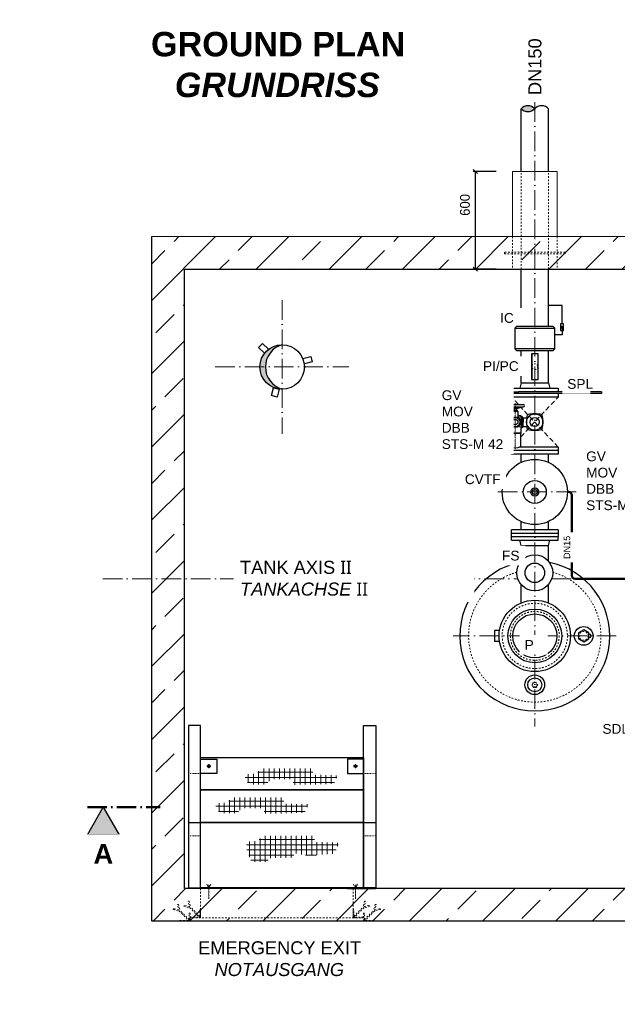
# Model space of a CAD drawing. Header units: millimetres. Extents: x -48448 to 452754, y -13941 to 17062.
# Tile 27 of 256: x -19468 to -15802, y -7343 to -1303. Entities that reach past the tile are written whole.
import ezdxf

# ---------------------------------------------------------------- set-up
doc = ezdxf.new("R2010")
doc.units = ezdxf.units.MM
for name, pattern in [('ACAD_ISO10W100', [18, 12, -3, 0, -3]), ('JIS_02_1.0', [2, 1, -1]), ('STRICHPUNKT', [25.4, 12.7, -6.35, 0, -6.35])]:
    doc.linetypes.add(name, pattern=pattern)
for name, color, linetype in [('0_POL_masch Installation Bestand', 7, 'Continuous'), ('Beschriftung', 7, 'Continuous'), ('Detail Rohrdurchführung', 7, 'Continuous')]:
    doc.layers.add(name, color=color, linetype=linetype)
doc.layers.add('Bemaßung', color=7, linetype='Continuous', lineweight=13)
doc.styles.add('LBB3.5M1000', font='isocp.shx', dxfattribs={"height": 3.5})
doc.dimstyles.new('DIN', dxfattribs={"dimtxt": 2.5, "dimasz": 2.5, "dimexe": 1.25, "dimexo": 0.625, "dimtad": 1, "dimtih": 1, "dimdec": 4, "dimdsep": 46, "dimlunit": 6, "dimtxsty": 'Standard', "dimcen": 2.5, "dimadec": 0, "dimazin": 0, "dimtfac": 1, "dimtdec": 4, "dimtmove": 0, "dimatfit": 3, "dimfxl": 0, "dimtvp": 1, "dimtolj": 1, "dimtzin": 0, "dimarcsym": 0})

# ---------------------------------------------------------------- blocks, each defined once
blk = doc.blocks.new('_Oblique')
at = {"color": 0, "linetype": 'ByBlock', "lineweight": -2}
blk.add_line((-0.5, -0.5), (0.5, 0.5), dxfattribs=at)
blk = doc.blocks.new('*D4')
at = {"layer": 'Bemaßung', "color": 0, "lineweight": -2, "transparency": 16777216}
for p, q in [((-16544.6, -2233.3), (-16685.2, -2233.3)), ((-16672.7, -2833.3), (-16672.7, -2233.3)), ((-16544.6, -2833.3), (-16685.2, -2833.3))]:
    blk.add_line(p, q, dxfattribs=at)
at = {"layer": 'DEFPOINTS', "color": 0, "transparency": 16777216}
for p in [(-16672.7, -2233.3), (-16444.6, -2233.3), (-16444.6, -2833.3)]:
    blk.add_point(p, dxfattribs=at)
at = {"layer": 'Bemaßung', "color": 0, "lineweight": -2, "transparency": 16777216, "xscale": 25, "yscale": 25, "zscale": 25}
for p, rotation in [((-16672.7, -2233.3), 90), ((-16672.7, -2833.3), 270)]:
    blk.add_blockref('_Oblique', p, dxfattribs=dict(at, rotation=rotation))
at = {"layer": 'Bemaßung', "color": 0, "transparency": 16777216, "insert": (-16736.4, -2439), "char_height": 60, "attachment_point": 5, "rotation": 90}
blk.add_mtext('\\A1;600', dxfattribs=at)

msp = doc.modelspace()

# ---------------------------------------------------------------- hatches: boundary and pattern name
at = {"lineweight": 13}
h = msp.add_hatch(dxfattribs=at)
h.set_pattern_fill('ANSI33', color=256, scale=50, style=0)
h.set_pattern_definition([(45, (66735.4, -1596.67), (-224.5064, 224.5064), []), (45, (66959.92, -1596.67), (-224.5064, 224.5064), [158.75, -79.375])])
h.paths.add_polyline_path([(-16308.113, -2633.305), (-18658.113, -2633.305), (-18658.113, -6833.305), (-14558.113, -6833.305), (-14558.113, -6633.305), (-18458.113, -6633.305), (-18458.113, -2833.305), (-16308.113, -2833.305)])
h.paths.add_polyline_path([(-15428.113, -2633.305), (-16308.113, -2633.305), (-16308.113, -2833.305), (-15428.113, -2833.305)], flags=17)
h.paths.add_polyline_path([(-14558.113, -2633.305), (-15428.113, -2633.305), (-15428.113, -2833.305), (-14558.113, -2833.305)])
h.paths.add_polyline_path([(-12808.113, -2633.305), (-14558.113, -2633.305), (-14558.113, -2833.305), (-12808.113, -2833.305)], flags=17)
h.paths.add_polyline_path([(-10458.113, -2633.305), (-12808.113, -2633.305), (-12808.113, -2833.305), (-10658.113, -2833.305), (-10658.113, -6633.305), (-14558.113, -6633.305), (-14558.113, -6833.305), (-10458.113, -6833.305)])
at = {"linetype": 'Continuous', "lineweight": -2, "ltscale": 10}
h = msp.add_hatch(color=256, dxfattribs=at)
h.dxf.hatch_style = 1
h.paths.add_polyline_path([(-16141.066, -3183.585), (-16146.477, -3192.956), (-16135.656, -3192.956)])
h = msp.add_hatch(color=256)
h.dxf.hatch_style = 1
h.paths.add_polyline_path([(-17858.113, -3296.805, 0.41421356), (-17994.613, -3433.305), (-17960.998, -3433.305, -0.33466015)])
h.paths.add_polyline_path([(-17960.998, -3433.305), (-17994.613, -3433.305, 0.41421356), (-17858.113, -3569.805, -0.33466015)])
at = {"lineweight": 9}
h = msp.add_hatch(dxfattribs=at)
h.set_pattern_fill('NET', color=253, scale=10)
h.set_pattern_definition([(0, (0, -1696.675), (0, 31.75), []), (90, (0, -1696.675), (-31.75, 2e-15), [])])
h.paths.add_polyline_path([(-18086.577, -5973.359), (-18084.501, -5931.85), (-18012.874, -5929.775), (-17992.112, -5896.568), (-17671.349, -5896.568), (-17667.196, -5934.963), (-17517.714, -5939.114), (-17541.59, -5991), (-17697.3, -5995.15), (-17789.689, -5996.188), (-17789.689, -5961.944), (-17926.714, -5961.944), (-17956.818, -5994.113), (-18050.244, -5994.113)])
h = msp.add_hatch(dxfattribs=at)
h.set_pattern_fill('NET', color=253, scale=10)
h.set_pattern_definition([(0, (-179.586, -1874.122), (0, 31.75), []), (90, (-179.586, -1874.122), (-31.75, 2e-15), [])])
h.paths.add_polyline_path([(-18266.163, -6150.806), (-18264.087, -6109.298), (-18192.46, -6107.223), (-18171.699, -6074.016), (-17850.935, -6074.016), (-17846.783, -6112.411), (-17697.3, -6116.562), (-17721.176, -6168.447), (-17876.887, -6172.598), (-17969.275, -6173.636), (-17969.275, -6139.392), (-18106.3, -6139.392), (-18136.404, -6171.56), (-18229.831, -6171.56)])
at = {"layer": 'Beschriftung'}
h = msp.add_hatch(color=256, dxfattribs=at)
h.dxf.hatch_style = 1
h.paths.add_polyline_path([(-18955.277, -6133.305), (-18857.303, -6303.001), (-19053.25, -6303.001)])

# ---------------------------------------------------------------- linework, layer by layer
at = {"linetype": 'ACAD_ISO10W100', "lineweight": 18, "ltscale": 10}
for p, q in [((-16308.113, -1808.795), (-16308.113, -5639.305)), ((-17858.113, -3023.305), (-17858.113, -3843.305)), ((-18268.113, -3433.305), (-17448.113, -3433.305)), ((-16054.113, -4200.306), (-16562.112, -4200.306)), ((-18958.113, -4733.305), (-16411.703, -4733.305)), ((-16204.522, -4733.305), (-15680.394, -4733.305)), ((-15807.907, -5083.305), (-16808.319, -5083.305))]:
    msp.add_line(p, q, dxfattribs=at)
at = {"lineweight": 13}
for p, q in [((-16444.613, -2633.305), (-16444.613, -2233.305)), ((-16444.613, -2233.305), (-16171.613, -2233.305)), ((-16171.613, -2233.305), (-16171.613, -2633.305)), ((-18658.113, -2633.305), (-10458.113, -2633.305))]:
    msp.add_line(p, q, dxfattribs=at)
at = {"linetype": 'JIS_02_1.0', "lineweight": 18, "ltscale": 10}
for p, q in [((-16392.263, -2833.305), (-16392.263, -2233.305)), ((-16223.963, -2833.305), (-16223.963, -2233.305)), ((-16444.613, -2633.305), (-16444.613, -2833.305)), ((-16171.613, -2633.305), (-16171.613, -2833.305)), ((-18358.113, -6633.305), (-18358.113, -6813.305)), ((-17423.113, -6633.305), (-17423.113, -6813.305))]:
    msp.add_line(p, q, dxfattribs=at)
for p, q in [((-18658.113, -6833.305), (-18658.113, -2633.305)), ((-18458.113, -6633.305), (-18458.113, -2833.305)), ((-18458.113, -2833.305), (-10658.113, -2833.305)), ((-18433.113, -6228.305), (-18358.113, -6228.305)), ((-17358.113, -6228.305), (-17283.113, -6228.305)), ((-10658.113, -6633.305), (-18458.113, -6633.305)), ((-10458.113, -6833.305), (-18658.113, -6833.305))]:
    msp.add_line(p, q)
at = {"linetype": 'Continuous', "ltscale": 10}
for p, q in [((-16392.263, -3184.306), (-16392.263, -2833.305)), ((-16223.963, -3184.306), (-16223.963, -2833.305)), ((-16185.613, -3321.306), (-16430.613, -3321.306)), ((-16392.263, -3531.306), (-16392.263, -3331.306)), ((-16392.263, -3331.306), (-16223.963, -3331.306)), ((-16223.963, -3531.306), (-16223.963, -3331.306)), ((-16392.263, -3531.306), (-16400.613, -3564.306)), ((-16392.263, -3531.306), (-16223.963, -3531.306)), ((-16223.963, -3531.306), (-16215.613, -3564.306)), ((-16450.613, -3564.306), (-16450.613, -3586.306)), ((-16450.613, -3564.306), (-16165.613, -3564.306)), ((-16450.613, -3586.306), (-16408.112, -3586.306)), ((-15898.113, -3596.306), (-16450.613, -3596.306)), ((-16450.613, -3596.306), (-16450.613, -3618.306)), ((-16165.613, -3618.306), (-16450.613, -3618.306)), ((-16408.112, -3596.306), (-16408.112, -3586.306)), ((-15898.113, -3586.306), (-16408.112, -3586.306)), ((-16165.613, -3564.306), (-16165.613, -3586.306)), ((-16165.613, -3596.306), (-16165.613, -3618.306)), ((-15898.113, -3586.306), (-15898.113, -3596.306)), ((-16450.612, -3968.306), (-16450.612, -3925.395)), ((-16165.613, -3924.306), (-16401.478, -3924.306)), ((-16165.613, -3924.306), (-16165.613, -3968.306)), ((-16165.613, -3946.306), (-16450.613, -3946.306)), ((-16165.613, -3968.306), (-16450.612, -3968.306)), ((-16392.263, -4018.871), (-16392.263, -3968.306)), ((-16223.962, -4018.872), (-16223.963, -3968.305)), ((-16392.263, -4432.306), (-16392.263, -4381.741)), ((-16223.954, -4432.304), (-16223.955, -4381.737))]:
    msp.add_line(p, q, dxfattribs=at)
at = {"linetype": 'ACAD_ISO10W100', "lineweight": 18, "ltscale": 2.5}
for p, q in [((-16408.258, -3663.782), (-16450.613, -3618.306)), ((-16393.074, -3862.527), (-16165.613, -3618.306)), ((-16165.613, -3924.306), (-16393.07, -3680.09))]:
    msp.add_line(p, q, dxfattribs=at)
at = {"lineweight": 50}
for p, q in [((-16108.113, -4200.306), (-16100.443, -4200.306)), ((-16080.443, -4220.306), (-16080.443, -4713.305)), ((-16060.443, -4733.305), (-15680.394, -4733.305))]:
    msp.add_line(p, q, dxfattribs=at)
at = {"linetype": 'Continuous', "lineweight": -2, "ltscale": 10}
for p, q in [((-16450.613, -4473.305), (-16450.612, -4454.305)), ((-16165.613, -4432.306), (-16450.612, -4432.306)), ((-16450.612, -4454.305), (-16450.612, -4432.306)), ((-16165.613, -4454.305), (-16450.612, -4454.305)), ((-16165.613, -4432.306), (-16165.613, -4454.305)), ((-16165.613, -4454.305), (-16165.613, -4473.305)), ((-16450.613, -4473.305), (-16165.613, -4473.305)), ((-16450.613, -4495.305), (-16450.613, -4473.305)), ((-16450.613, -4495.305), (-16165.613, -4495.305)), ((-16392.263, -4528.305), (-16400.613, -4495.305)), ((-16392.263, -4528.305), (-16223.963, -4528.305)), ((-16392.263, -4625.462), (-16392.263, -4528.305)), ((-16223.963, -4528.305), (-16215.613, -4495.305)), ((-16223.963, -4625.462), (-16223.963, -4528.305)), ((-16165.613, -4495.305), (-16165.613, -4473.305)), ((-16392.263, -4881.118), (-16392.263, -4767.149)), ((-16223.963, -4881.118), (-16223.963, -4767.149))]:
    msp.add_line(p, q, dxfattribs=at)
at = {"color": 253, "linetype": 'JIS_02_1.0', "lineweight": 9, "ltscale": 25}
for p, q in [((-18320.968, -5882.496), (-18295.258, -5882.496)), ((-18308.113, -5869.64), (-18308.113, -5895.351)), ((-17395.258, -5882.496), (-17420.968, -5882.496)), ((-17408.113, -5869.64), (-17408.113, -5895.351))]:
    msp.add_line(p, q, dxfattribs=at)
at = {"linetype": 'JIS_02_1.0', "lineweight": 18, "ltscale": 5}
for p, q in [((-18433.113, -5926.504), (-18358.113, -5926.504)), ((-17358.113, -5926.504), (-17283.113, -5926.504)), ((-18433.113, -6309.069), (-18358.113, -6309.069)), ((-17358.113, -6309.069), (-17283.113, -6309.069))]:
    msp.add_line(p, q, dxfattribs=at)
at = {"linetype": 'ACAD_ISO10W100', "lineweight": 50, "ltscale": 10}
msp.add_line((-19053.25, -6133.305), (-18606.972, -6133.305), dxfattribs=at)
at = {"linetype": 'ACAD_ISO10W100', "lineweight": 9, "ltscale": 0.5}
for p, q in [((-18308.113, -6628.353), (-18320.819, -6606.346)), ((-18295.407, -6606.346), (-18308.113, -6628.353)), ((-18308.113, -6696.473), (-18308.113, -6609.467)), ((-17420.819, -6606.346), (-17408.113, -6628.353)), ((-17408.113, -6628.353), (-17395.407, -6606.346)), ((-17408.113, -6696.473), (-17408.113, -6609.467))]:
    msp.add_line(p, q, dxfattribs=at)
at = {"linetype": 'JIS_02_1.0', "lineweight": 18, "ltscale": 10}
for points in [[(-16494.613, -2738.305), (-16121.613, -2738.305), (-16121.613, -2728.305), (-16494.613, -2728.305)], [(-18423.113, -6833.305), (-17358.113, -6833.305), (-17358.113, -6813.305), (-18423.113, -6813.305)]]:
    msp.add_lwpolyline(points, close=True, dxfattribs=at)
at = {"linetype": 'Continuous', "lineweight": -2, "ltscale": 10}
for points in [[(-16141.066, -3169.585), (-16141.066, -3056.505), (-16223.963, -3056.505), (-16223.963, -3056.505)], [(-16141.066, -3189.833), (-16141.066, -3236.505), (-16185.613, -3236.505), (-16185.613, -3236.505)]]:
    msp.add_lwpolyline(points, dxfattribs=at)
for points in [[(-16150.057, -3210.08), (-16132.075, -3210.08), (-16132.075, -3169.585), (-16150.057, -3169.585)], [(-16141.066, -3183.585), (-16146.477, -3192.956), (-16135.656, -3192.956)]]:
    msp.add_lwpolyline(points, close=True, dxfattribs=at)
for points in [[(-17977.614, -3289.056), (-17942.259, -3324.411), (-17967.007, -3349.16), (-18002.363, -3313.804)], [(-17673.438, -3401.939), (-17721.735, -3414.88), (-17730.793, -3381.073), (-17682.497, -3368.132)], [(-17923.286, -3608.921), (-17910.345, -3560.625), (-17876.538, -3569.684), (-17889.479, -3617.98)], [(-16008.113, -5120.256), (-15976.113, -5101.781), (-15976.113, -5064.83), (-16008.113, -5046.355), (-16040.113, -5064.83), (-16040.113, -5101.781)], [(-18433.113, -6628.353), (-18358.113, -6628.353), (-18358.113, -5633.487), (-18433.113, -5633.487)], [(-17283.113, -6628.353), (-17358.113, -6628.353), (-17358.113, -5633.487), (-17283.113, -5633.487)], [(-17358.113, -6028.353), (-18358.113, -6028.353), (-18358.113, -5828.401), (-17358.113, -5828.401)], [(-18307.865, -5873.95), (-18315.575, -5877.645), (-18315.823, -5886.191), (-18308.361, -5891.041), (-18300.651, -5887.346), (-18300.403, -5878.801)], [(-17408.361, -5873.95), (-17400.651, -5877.645), (-17400.403, -5886.191), (-17407.865, -5891.041), (-17415.575, -5887.346), (-17415.823, -5878.801)], [(-17358.113, -6228.305), (-18358.113, -6228.305), (-18358.113, -6028.353), (-17358.113, -6028.353)], [(-17358.113, -6628.353), (-18358.113, -6628.353), (-18358.113, -6228.353), (-17358.113, -6228.353)], [(-18433.113, -6628.353), (-18258.113, -6628.353), (-18258.113, -6633.305), (-18433.113, -6633.305)], [(-17283.113, -6628.353), (-17458.113, -6628.353), (-17458.113, -6633.305), (-17283.113, -6633.305)]]:
    msp.add_lwpolyline(points, close=True)
at = {"linetype": 'Continuous', "ltscale": 10}
for points in [[(-16323.641, -3353.316), (-16327.468, -3353.316), (-16327.468, -3509.297), (-16323.641, -3509.297)], [(-16323.641, -3351.307), (-16288.885, -3351.307), (-16288.885, -3511.306), (-16323.641, -3511.306)]]:
    msp.add_lwpolyline(points, close=True, dxfattribs=at)
for points in [[(-16524.722, -5051.035), (-16555.383, -5051.035), (-16555.383, -5115.576), (-16524.722, -5115.576)], [(-15976.113, -5091.503), (-15964.817, -5091.503), (-15964.817, -5075.107), (-15976.113, -5075.107)], [(-18358.113, -5838.487), (-18258.113, -5838.487), (-18258.113, -5926.504), (-18358.113, -5926.504)], [(-17358.113, -5838.487), (-17458.113, -5838.487), (-17458.113, -5926.504), (-17358.113, -5926.504)]]:
    msp.add_lwpolyline(points)
at = {"linetype": 'JIS_02_1.0', "lineweight": 18, "ltscale": 5}
msp.add_lwpolyline([(-16326.588, -5383.305), (-16317.35, -5399.305), (-16298.875, -5399.305), (-16289.638, -5383.305), (-16298.875, -5367.305), (-16317.35, -5367.305)], close=True, dxfattribs=at)
at = {"linetype": 'JIS_02_1.0', "lineweight": 18, "ltscale": 10}
for points in [[(-18491.096, -6765.323), (-18524.714, -6756.315), (-18526.266, -6762.11), (-18488.406, -6772.255)], [(-18489.543, -6771.118), (-18500.103, -6731.705), (-18494.308, -6730.152), (-18484.163, -6768.012)], [(-18426.096, -6745.323), (-18459.714, -6736.315), (-18461.266, -6742.11), (-18423.406, -6752.255)], [(-18424.543, -6751.118), (-18435.103, -6711.705), (-18429.308, -6710.152), (-18419.163, -6748.012)], [(-18424.543, -6751.118), (-18367.406, -6808.255), (-18363.163, -6804.012), (-18419.163, -6748.012)], [(-17356.683, -6751.118), (-17413.82, -6808.255), (-17418.063, -6804.012), (-17362.062, -6748.012)], [(-17356.683, -6751.118), (-17346.122, -6711.705), (-17351.918, -6710.152), (-17362.062, -6748.012)], [(-17355.13, -6745.323), (-17321.512, -6736.315), (-17319.959, -6742.11), (-17357.82, -6752.255)], [(-17291.683, -6771.118), (-17281.122, -6731.705), (-17286.918, -6730.152), (-17297.062, -6768.012)], [(-17290.13, -6765.323), (-17256.512, -6756.315), (-17254.959, -6762.11), (-17292.82, -6772.255)], [(-18489.543, -6771.118), (-18432.406, -6828.255), (-18428.163, -6824.012), (-18484.163, -6768.012)], [(-17291.683, -6771.118), (-17348.82, -6828.255), (-17353.063, -6824.012), (-17297.062, -6768.012)]]:
    msp.add_lwpolyline(points, dxfattribs=at)
for points in [[(-18358.113, -6763.305), (-18358.113, -6813.305), (-18423.113, -6813.305), (-18423.113, -6810.805, -0.41421356), (-18420.613, -6808.305), (-18368.113, -6808.305, 0.41421356), (-18363.113, -6803.305), (-18363.113, -6765.805, -0.41421356), (-18360.613, -6763.305)], [(-17423.113, -6763.305), (-17423.113, -6813.305), (-17358.113, -6813.305), (-17358.113, -6810.805, 0.41421356), (-17360.613, -6808.305), (-17413.113, -6808.305, -0.41421356), (-17418.113, -6803.305), (-17418.113, -6765.805, 0.41421356), (-17420.613, -6763.305)], [(-18423.113, -6783.305), (-18423.113, -6833.305), (-18488.113, -6833.305), (-18488.113, -6830.805, -0.41421356), (-18485.613, -6828.305), (-18433.113, -6828.305, 0.41421356), (-18428.113, -6823.305), (-18428.113, -6785.805, -0.41421356), (-18425.613, -6783.305)], [(-17358.113, -6783.305), (-17358.113, -6833.305), (-17293.113, -6833.305), (-17293.113, -6830.805, 0.41421356), (-17295.613, -6828.305), (-17348.113, -6828.305, -0.41421356), (-17353.113, -6823.305), (-17353.113, -6785.805, 0.41421356), (-17355.613, -6783.305)]]:
    msp.add_lwpolyline(points, format="xyb", close=True, dxfattribs=at)
for centre, radius in [((-17858.113, -3433.305), 136.5), ((-16308.113, -5083.305), 219), ((-16308.113, -5083.305), 165), ((-16308.113, -5083.305), 135), ((-16008.113, -5083.305), 57.5), ((-16308.113, -5383.305), 60.313), ((-16308.113, -5383.305), 43.019)]:
    msp.add_circle(centre, radius)
for centre, radius in [((-16308.113, -3431.306), 18), ((-16308.113, -5083.305), 200), ((-16308.113, -5083.305), 150), ((-16008.113, -5083.305), 26.9)]:
    msp.add_circle(centre, radius, dxfattribs=at)
at = {"linetype": 'Continuous', "ltscale": 10}
for radius in [199.999, 70.373, 25, 15]:
    msp.add_circle((-16308.113, -4200.306), radius, dxfattribs=at)
at = {"linetype": 'Continuous', "lineweight": -2, "ltscale": 10}
for radius in [110, 60]:
    msp.add_circle((-16308.113, -4696.305), radius, dxfattribs=at)
at = {"linetype": 'JIS_02_1.0', "lineweight": 18, "ltscale": 5}
msp.add_circle((-16308.113, -5383.305), 13.45, dxfattribs=at)
for centre, radius, start, end in [((-17819.007, -3433.305), 141.991, 105.9866382, 254.0133618), ((-16308.113, -5083.305), 460, 101.1919386, 78.8080614)]:
    msp.add_arc(centre, radius, start, end)
at = {"lineweight": 50}
for centre, start, end in [((-16100.443, -4220.306), 0, 90), ((-16060.443, -4713.305), 180, 270)]:
    msp.add_arc(centre, 20, start, end, dxfattribs=at)
at = {"linetype": 'JIS_02_1.0', "lineweight": 18, "ltscale": 10}
msp.add_arc((-16308.113, -5083.305), 406, 105.7101746, 74.2898254, dxfattribs=at)
at = {"layer": '0_POL_masch Installation Bestand'}
for p, q in [((-16471.349, -3628.684), (-16482.492, -3628.684)), ((-16482.492, -3628.684), (-16482.492, -3650.969)), ((-16482.492, -3650.969), (-16480.232, -3663.782)), ((-16471.349, -3650.969), (-16482.492, -3650.969)), ((-16473.609, -3663.782), (-16480.232, -3663.782)), ((-16476.92, -3663.782), (-16378.867, -3663.782)), ((-16476.92, -3677.153), (-16378.867, -3677.153)), ((-16436.251, -3687.181), (-16473.676, -3677.153)), ((-16471.349, -3650.969), (-16473.609, -3663.782)), ((-16471.349, -3628.684), (-16471.349, -3650.969)), ((-16436.251, -3677.153), (-16436.251, -3687.181)), ((-16419.537, -3677.153), (-16419.537, -3687.181)), ((-16419.537, -3687.181), (-16382.112, -3677.153)), ((-16555.474, -3742.058), (-16524.09, -3742.058)), ((-16524.09, -3803.341), (-16524.09, -3739.272)), ((-16524.09, -3739.272), (-16518.518, -3739.272)), ((-16521.304, -3739.272), (-16521.304, -3803.341)), ((-16518.518, -3803.341), (-16518.518, -3739.272)), ((-16518.518, -3742.058), (-16499.961, -3742.058)), ((-16499.961, -3739.272), (-16497.176, -3739.272)), ((-16499.961, -3739.272), (-16499.961, -3803.341)), ((-16497.176, -3803.341), (-16497.176, -3739.272)), ((-16497.176, -3742.058), (-16427.894, -3742.058)), ((-16463.55, -3742.058), (-16463.55, -3733.422)), ((-16444.607, -3733.422), (-16463.55, -3733.422)), ((-16444.607, -3735.094), (-16463.55, -3735.094)), ((-16444.607, -3705.009), (-16441.822, -3702.224)), ((-16444.607, -3705.009), (-16411.18, -3705.009)), ((-16444.607, -3705.009), (-16444.607, -3742.058)), ((-16441.822, -3699.438), (-16413.966, -3699.438)), ((-16441.822, -3702.224), (-16441.822, -3699.438)), ((-16441.822, -3702.224), (-16413.966, -3702.224)), ((-16419.537, -3687.181), (-16436.251, -3687.181)), ((-16436.251, -3688.296), (-16436.251, -3699.438)), ((-16419.537, -3688.296), (-16436.251, -3688.296)), ((-16433.465, -3687.181), (-16433.465, -3688.296)), ((-16422.323, -3687.181), (-16422.323, -3688.296)), ((-16419.537, -3688.296), (-16419.537, -3699.438)), ((-16413.966, -3702.224), (-16413.966, -3699.438)), ((-16411.18, -3705.009), (-16413.966, -3702.224)), ((-16411.18, -3705.009), (-16411.18, -3743.065)), ((-16392.238, -3733.422), (-16411.18, -3733.422)), ((-16392.238, -3735.094), (-16411.18, -3735.094)), ((-16392.238, -3842.268), (-16392.238, -3733.422)), ((-16392.238, -3737.879), (-16386.11, -3737.879)), ((-16386.11, -3737.879), (-16386.11, -3771.306)), ((-16386.11, -3740.665), (-16383.324, -3740.665)), ((-16383.324, -3740.665), (-16383.324, -3771.306)), ((-16383.324, -3740.665), (-16379.385, -3744.604)), ((-16379.385, -3744.604), (-16379.385, -3771.306)), ((-16379.385, -3744.604), (-16356.755, -3744.604)), ((-16561.045, -3794.984), (-16561.045, -3747.629)), ((-16555.474, -3800.555), (-16524.09, -3800.555)), ((-16518.518, -3803.341), (-16524.09, -3803.341)), ((-16518.518, -3800.555), (-16499.961, -3800.555)), ((-16497.176, -3803.341), (-16499.961, -3803.341)), ((-16497.176, -3800.555), (-16427.894, -3800.555)), ((-16463.55, -3842.268), (-16463.55, -3800.555)), ((-16392.238, -3804.734), (-16386.11, -3804.734)), ((-16386.11, -3804.734), (-16386.11, -3771.306)), ((-16386.11, -3801.948), (-16383.324, -3801.948)), ((-16383.324, -3801.948), (-16383.324, -3771.306)), ((-16383.324, -3801.948), (-16379.385, -3798.009)), ((-16379.385, -3798.009), (-16379.385, -3771.306)), ((-16379.385, -3798.009), (-16356.755, -3798.009)), ((-16392.238, -3839.482), (-16463.55, -3839.482)), ((-16392.238, -3842.268), (-16463.55, -3842.268)), ((-16462.714, -3921.141), (-16462.714, -3842.268)), ((-16393.074, -3921.141), (-16393.074, -3842.268))]:
    msp.add_line(p, q, dxfattribs=at)
at = {"layer": '0_POL_masch Installation Bestand', "linetype": 'STRICHPUNKT', "lineweight": 18, "ltscale": 0.1}
for p, q in [((-16476.92, -3677.153), (-16478.94, -3680.652)), ((-16476.92, -3683.754), (-16476.92, -3625.206)), ((-16476.92, -3677.153), (-16474.901, -3680.652)), ((-16427.894, -3655.404), (-16427.894, -3936.646))]:
    msp.add_line(p, q, dxfattribs=at)
at = {"layer": '0_POL_masch Installation Bestand'}
for centre, radius in [((-16427.894, -3771.306), 29.249), ((-16308.113, -3771.306), 50.141), ((-16308.113, -3771.306), 27.856), ((-16427.894, -3771.306), 16.249)]:
    msp.add_circle(centre, radius, dxfattribs=at)
for centre, radius, start, end in [((-16476.92, -3670.468), 6.685, 90, 270), ((-16378.867, -3670.468), 6.685, 270, 90), ((-16555.474, -3747.629), 5.571, 90, 180), ((-16453.175, -3746.025), 1.625, 100.5891963, 169.41081), ((-16427.894, -3881.254), 139.197, 79.4108086, 100.5891963), ((-16402.613, -3746.025), 1.625, 10.5891949, 79.4108086), ((-16119.631, -3771.306), 238.623, 169.41081, 190.5891977), ((-16351.452, -3727.968), 2.786, 100.5891963, 169.41081), ((-16308.113, -3959.788), 238.623, 79.4108086, 100.5891963), ((-16264.774, -3727.968), 2.786, 10.5891949, 79.4108086), ((-16496.595, -3771.306), 238.623, 349.4108081, 10.5891949), ((-16555.474, -3794.984), 5.571, 180, 270), ((-16317.946, -3771.306), 139.197, 169.41081, 190.5891977), ((-16453.175, -3796.587), 1.625, 190.5891977, 259.4108114), ((-16427.894, -3661.359), 139.197, 259.4108114, 280.5891982), ((-16402.613, -3796.587), 1.625, 280.5891982, 349.4108081), ((-16537.842, -3771.306), 139.197, 349.4108081, 10.5891949), ((-16351.452, -3814.645), 2.786, 190.5891977, 259.4108114), ((-16308.113, -3582.824), 238.623, 259.4108114, 280.5891982), ((-16264.774, -3814.645), 2.786, 280.5891982, 349.4108081), ((-16427.894, -3841.421), 86.993, 246.4054407, 293.5945593)]:
    msp.add_arc(centre, radius, start, end, dxfattribs=at)
at = {"layer": 'Beschriftung'}
msp.add_lwpolyline([(-18955.277, -6133.305), (-18857.303, -6303.001), (-19053.25, -6303.001)], close=True, dxfattribs=at)

# ---------------------------------------------------------------- texts
at = {"layer": 'Beschriftung', "char_height": 80, "attachment_point": 1, "style": 'LBB3.5M1000', "bg_fill": 2}
for s, insert, width in [('\\pi30.171;{\\fArial|b1|i0|c0|p34;MOV - MOTOR DRIVE (FOR HYDRANT \\P\\pi286.54;REFUELING SYSTEM ONLY)\\P\\pi139.2;\\fArial|b1|i1|c0|p34;MOV - MOTORANTRIEB (NUR BEI\\P\\pi48.371;HYDRANTENBETANKUNGSSYSTEM)\\fArial|b0|i0|c0|p34; }', (-42800.911, -5961.127), 2074.14918), ('\\pi204.36;{\\fArial|b0|i0|c0|p34;EMERGENCY EXIT\\P\\pi304.68;\\fArial|b0|i1|c0|p34;NOTAUSGANG}', (-18577.721, -6956.755), 1397.41521)]:
    msp.add_mtext(s, dxfattribs=dict(at, insert=insert, width=width))

# ---------------------------------------------------------------- dimensions: what is measured, and where the dimension line sits
at = {"layer": 'Bemaßung'}
dim = msp.add_linear_dim(base=(-16672.748, -2233.305), p1=(-16444.613, -2833.305), p2=(-16444.613, -2233.305), angle=90, dimstyle='DIN', override={"dimscale": 10, "dimtxt": 6, "dimexo": 10, "dimgap": 2, "dimdec": 2, "dimblk1": 'Oblique', "dimblk2": 'Oblique', "dimsah": 1, "dimtdec": 2, "dimtmove": 2}, dxfattribs=at)
dim.commit()
dim.dimension.update_dxf_attribs({"geometry": '*D4', "text_midpoint": (-16736.402, -2439.003), "dimtype": 160})

# ---------------------------------------------------------------- next in the draw order: texts
at = {"layer": 'Beschriftung', "attachment_point": 1, "style": 'LBB3.5M1000', "bg_fill": 2}
for s, insert, char_height, width in [('\\pi74.897;{\\fArial|b1|i0|c0|p34;GROUND PLAN\\L\\P\\pi221.06;\\fArial|b1|i1|c0|p34;\\lGRUNDRISS}', (-18737.56, -1377.671), 150, 1682.94636), ('{\\fArial|b0|i0|c0|p34;TANK AXIS \\fSegoe UI|b0|i0|c0|p34;II\\fArial|b0|i0|c0|p34;\\P\\fArial|b0|i1|c0|p34;TANKACHSE \\fSegoe UI|b0|i0|c0|p34;II}', (-18116.394, -4622.521), 80, 1397.41521), ('{\\fArial|b0|i0|c0|p34;\\C256;SDL}', (-15893.159, -5623.808), 60, 172.60266), ('\\pi37.769;{\\fArial|b1|i0|c0|p34;A}', (-19053.25, -6360.573), 120, 195.94711)]:
    msp.add_mtext(s, dxfattribs=dict(at, insert=insert, char_height=char_height, width=width))
at = {"layer": 'Beschriftung', "color": 1, "char_height": 60, "attachment_point": 1, "style": 'LBB3.5M1000', "bg_fill": 2}
for s, insert, width in [('{\\fArial|b0|i0|c0|p34;\\C256;IC}', (-16520.461, -3102.494), 111.95845), ('{\\fArial|b0|i0|c0|p34;\\C256;PI/PC}', (-16625.852, -3397.933), 219.13903), ('{\\fArial|b0|i0|c0|p34;\\C256;SPL}', (-16108.865, -3507.245), 111.95845), ('{\\fArial|b0|i0|c0|p34;\\C256;GV\\PMOV\\PDBB\\PSTS-M 42}', (-16878.987, -3576.538), 410.51138), ('{\\fArial|b0|i0|c0|p34;\\C256;CVTF}', (-16737.344, -4091.904), 221.75514), ('{\\fArial|b0|i0|c0|p34;\\C256;FS}', (-16509.093, -4560.592), 111.95845), ('{\\fArial|b0|i0|c0|p34;\\C256;P}', (-16370.277, -5108.664), 111.95845)]:
    msp.add_mtext(s, dxfattribs=dict(at, insert=insert, width=width))
at = {"layer": 'Beschriftung', "insert": (-16131.041, -4611.702), "char_height": 40, "width": 144.48459, "attachment_point": 1, "rotation": 90, "style": 'LBB3.5M1000', "bg_fill": 2}
msp.add_mtext('{\\fArial|b0|i0|c0|p34;DN15}', dxfattribs=at)

# ---------------------------------------------------------------- next in the draw order: hatches: boundary and pattern name
h = msp.add_hatch(color=256)
h.dxf.hatch_style = 1
h.paths.add_polyline_path([(-16308.113, -1848.596, 0.43057008), (-16392.262, -1848.596, 0.43057008)])
at = {"lineweight": 9}
h = msp.add_hatch(dxfattribs=at)
h.set_pattern_fill('NET', color=253, scale=10)
h.set_pattern_definition([(0, (8.305, -2109.682), (0, 31.75), []), (90, (8.305, -2109.682), (-31.75, 2e-15), [])])
h.paths.add_polyline_path([(-18078.272, -6386.366), (-18076.196, -6344.857), (-18004.569, -6342.782), (-17983.808, -6309.575), (-17663.044, -6309.575), (-17658.892, -6347.97), (-17509.41, -6352.121), (-17534.621, -6418.752), (-17691.551, -6431.11), (-17782.603, -6417.402), (-17792.594, -6445.396), (-17929.619, -6445.396), (-17953.283, -6469.965), (-18046.71, -6469.965)])

# ---------------------------------------------------------------- next in the draw order: linework, layer by layer
at = {"linetype": 'Continuous', "ltscale": 10}
for p, q in [((-16392.263, -2233.305), (-16392.262, -1848.596)), ((-16223.963, -2233.305), (-16223.963, -1848.596)), ((-16430.613, -3194.306), (-16185.613, -3194.306))]:
    msp.add_line(p, q, dxfattribs=at)
msp.add_lwpolyline([(-16420.613, -3331.306), (-16195.613, -3331.306), (-16185.613, -3321.306), (-16185.613, -3194.306), (-16195.613, -3184.306), (-16420.613, -3184.306), (-16430.613, -3194.306), (-16430.613, -3321.306)], close=True, dxfattribs=at)
for centre, start, end in [((-16350.188, -1888.397), 43.4094698, 136.5905302), ((-16350.188, -1808.795), 223.4094698, 316.5905302), ((-16266.038, -1888.397), 43.4094698, 136.5905302)]:
    msp.add_arc(centre, 57.917, start, end, dxfattribs=at)

# ---------------------------------------------------------------- next in the draw order: texts
at = {"layer": 'Beschriftung', "insert": (-37990.525, -4143.164), "char_height": 150, "width": 1682.94636, "attachment_point": 1, "style": 'LBB3.5M1000', "bg_fill": 2}
msp.add_mtext('\\pi387.94;{\\fArial|b1|i0|c0|p34;SECTION\\L\\P\\pi383.65;\\fArial|b1|i1|c0|p34;\\lSCHNITT}', dxfattribs=at)

# ---------------------------------------------------------------- next in the draw order: texts
at = {"layer": 'Beschriftung', "insert": (-16347.467, -1765.02), "char_height": 80, "width": 144.48459, "attachment_point": 1, "rotation": 90, "style": 'LBB3.5M1000', "bg_fill": 2}
msp.add_mtext('{\\fArial|b0|i0|c0|p34;DN150}', dxfattribs=at)
at = {"layer": 'Beschriftung', "color": 1, "insert": (-15992.936, -3951.447), "char_height": 60, "width": 410.51138, "attachment_point": 1, "style": 'LBB3.5M1000', "bg_fill": 2}
msp.add_mtext('{\\fArial|b0|i0|c0|p34;\\C256;GV\\PMOV\\PDBB\\PSTS-M 42}', dxfattribs=at)

# ---------------------------------------------------------------- next in the draw order: texts
at = {"layer": 'Beschriftung', "insert": (-48052.713, -1391.777), "char_height": 150, "width": 1682.94636, "attachment_point": 1, "style": 'LBB3.5M1000', "bg_fill": 2}
msp.add_mtext('\\pi74.897;{\\fArial|b1|i0|c0|p34;GROUND PLAN\\L\\P\\pi221.06;\\fArial|b1|i1|c0|p34;\\lGRUNDRISS}', dxfattribs=at)

# ---------------------------------------------------------------- next in the draw order: texts
at = {"layer": 'Detail Rohrdurchführung', "insert": (-33393.503, -2212.156), "char_height": 150, "width": 3525.83214, "attachment_point": 1, "style": 'LBB3.5M1000', "bg_fill": 2}
msp.add_mtext('\\pi352.65;{\\fArial|b1|i0|c0|p34;DETAIL PIPE PENETRATION\\P\\pi148.57;\\fArial|b1|i1|c0|p34;DETAIL ROHRDURCHFÜHRUNG}', dxfattribs=at)

# ---------------------------------------------------------------- next in the draw order: texts
at = {"layer": 'Beschriftung', "insert": (-38623.923, -1966.453), "char_height": 150, "width": 1682.94636, "attachment_point": 1, "style": 'LBB3.5M1000', "bg_fill": 2}
msp.add_mtext('\\pi179.16;{\\fArial|b1|i0|c0|p34;FILLING PIPE\\L\\P\\pi267.41;\\fArial|b1|i1|c0|p34;\\lFÜLLROHR}', dxfattribs=at)

doc.saveas('drawing.dxf')
